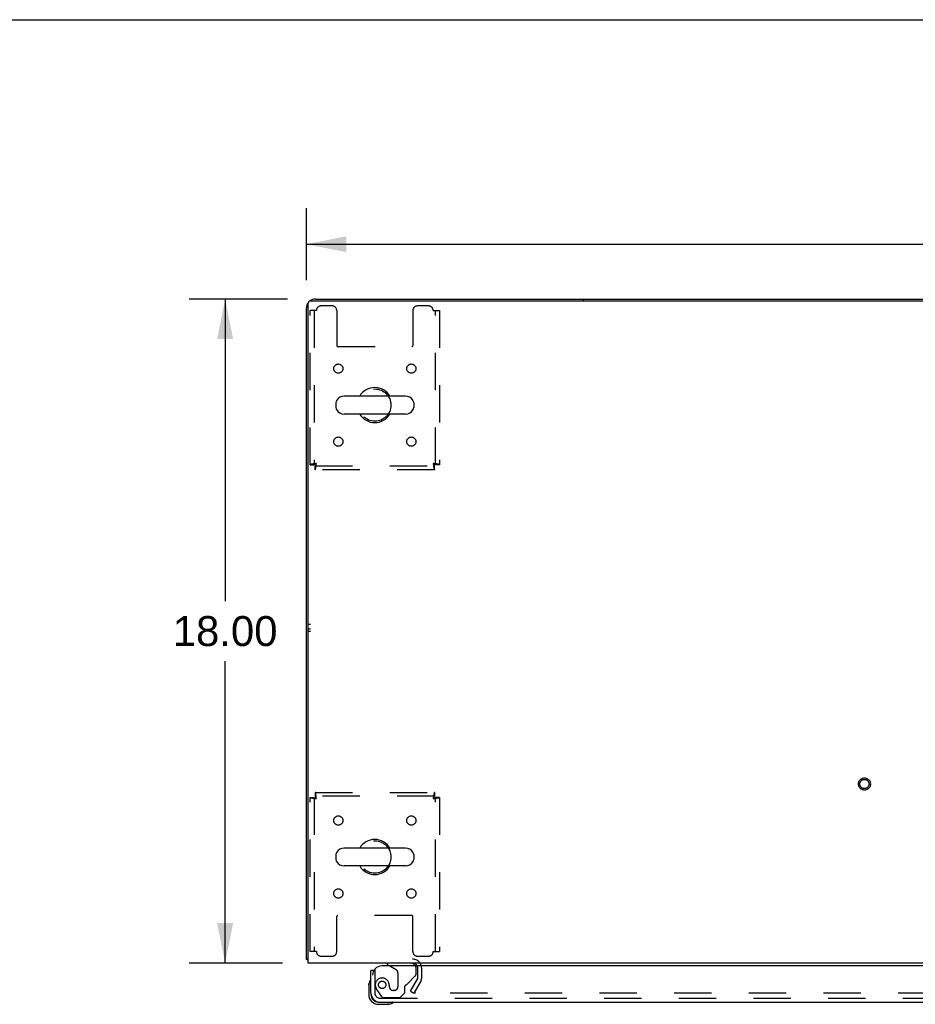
# Model space of a CAD drawing. Header units: inches. Extents: x 0 to 184, y 0 to 119.
# Tile 57 of 116: x 49 to 73, y 92 to 119. Entities that reach past the tile are written whole.
import ezdxf

# ---------------------------------------------------------------- set-up
doc = ezdxf.new("R2010")
doc.units = ezdxf.units.IN
doc.header["$LTSCALE"] = 10.121375
doc.header["$MEASUREMENT"] = 0
doc.linetypes.add('HIDDEN', pattern=[0.2, 0.1, -0.1])
doc.layers.get('0').update_dxf_attribs({"linetype": 'CONTINUOUS'})
for name, color, linetype in [('DEFAULT_2', 8, 'HIDDEN'), ('DIMENSIONS', 7, 'CONTINUOUS'), ('DOOR_ASSEMBLY', 7, 'CONTINUOUS'), ('WITNESSMARKS', 7, 'CONTINUOUS')]:
    doc.layers.add(name, color=color, linetype=linetype)
doc.styles.get("Standard").update_dxf_attribs({"font": 'arial.ttf'})
doc.dimstyles.new('DIMSTYLE_1', dxfattribs={"dimtxt": 0.811875, "dimasz": 1.0825, "dimexe": 0.09, "dimexo": 0.07, "dimgap": 0.0375, "dimtad": 0, "dimtih": 1, "dimtoh": 1, "dimzin": 4, "dimdsep": 46, "dimtxsty": 'Standard', "dimblk": '_FILLED', "dimblk1": '_FILLED', "dimblk2": '_FILLED', "dimcen": 0.09, "dimadec": 3, "dimazin": 1, "dimtfac": 1, "dimtdec": 3, "dimtofl": 0, "dimtmove": 0, "dimatfit": 3, "dimldrblk": '_FILLED', "dimfxl": 0, "dimtolj": 1, "dimtzin": 4, "dimarcsym": 0})

# ---------------------------------------------------------------- blocks, each defined once
blk = doc.blocks.new('_FILLED')
at = {"color": 0, "linetype": 'ByBlock'}
blk.add_solid([(0, 0), (-1, 0.2), (-1, -0.2)], dxfattribs=at)
blk = doc.blocks.new('*D1')
at = {"layer": 'DIMENSIONS', "color": 2, "linetype": 'Continuous'}
for p, q in [((56.316, 112.013), (56.316, 113.963)), ((96.566, 112.013), (96.566, 113.963)), ((56.316, 112.989), (74.617, 112.989)), ((96.566, 112.989), (78.266, 112.989))]:
    blk.add_line(p, q, dxfattribs=at)
at = {"layer": 'DIMENSIONS', "color": 2, "linetype": 'Continuous', "xscale": 1.0825, "yscale": 1.0825, "zscale": 1.0825, "rotation": 180}
blk.add_blockref('_FILLED', (56.316, 112.989), dxfattribs=at)
at = {"layer": 'DIMENSIONS', "color": 2, "linetype": 'Continuous', "xscale": 1.0825, "yscale": 1.0825, "zscale": 1.0825}
blk.add_blockref('_FILLED', (96.566, 112.989), dxfattribs=at)
at = {"layer": 'DIMENSIONS', "color": 2, "linetype": 'Continuous', "insert": (76.441, 113.395), "char_height": 0.8119, "width": 2.83704, "attachment_point": 2, "line_spacing_factor": 0.9}
blk.add_mtext('40.25', dxfattribs=at)
blk = doc.blocks.new('*D7')
at = {"layer": 'DIMENSIONS', "color": 2, "linetype": 'Continuous'}
for p, q in [((55.805, 111.502), (53.139, 111.502)), ((54.114, 111.502), (54.114, 103.314)), ((54.114, 93.502), (54.114, 101.69)), ((55.671, 93.502), (53.139, 93.502))]:
    blk.add_line(p, q, dxfattribs=at)
at = {"layer": 'DIMENSIONS', "color": 2, "linetype": 'Continuous', "xscale": 1.0825, "yscale": 1.0825, "zscale": 1.0825}
for p, rotation in [((54.114, 111.502), 90), ((54.114, 93.502), 270)]:
    blk.add_blockref('_FILLED', p, dxfattribs=dict(at, rotation=rotation))
at = {"layer": 'DIMENSIONS', "color": 2, "linetype": 'Continuous', "insert": (54.114, 102.908), "char_height": 0.8119, "width": 2.83704, "attachment_point": 2, "line_spacing_factor": 0.9}
blk.add_mtext('18.00', dxfattribs=at)

msp = doc.modelspace()

# ---------------------------------------------------------------- linework, layer by layer
at = {"color": 7, "linetype": 'Continuous'}
for p, q in [((0, 119.075), (184.025, 119.075)), ((63.816, 111.502), (63.816, 111.45)), ((63.816, 111.502), (89.066, 111.502)), ((57.116, 108.691), (57.116, 108.563)), ((59.002, 108.869), (57.339, 108.869)), ((59.224, 108.691), (59.224, 108.563)), ((59.002, 108.386), (57.339, 108.386)), ((57.116, 96.441), (57.116, 96.313)), ((59.002, 96.619), (57.339, 96.619)), ((59.224, 96.441), (59.224, 96.313)), ((59.002, 96.136), (57.339, 96.136)), ((56.368, 93.606), (56.316, 93.606))]:
    msp.add_line(p, q, dxfattribs=at)
at = {"color": 3, "linetype": 'Continuous'}
for p, q in [((56.368, 93.502), (56.368, 111.39)), ((56.428, 111.45), (96.454, 111.45)), ((56.563, 111.502), (63.816, 111.502)), ((56.316, 93.606), (56.316, 111.256)), ((96.514, 93.502), (56.368, 93.502))]:
    msp.add_line(p, q, dxfattribs=at)
for points in [[(56.344, 93.592), (56.34, 93.593), (56.337, 93.593), (56.334, 93.594), (56.331, 93.595), (56.329, 93.596), (56.326, 93.596), (56.324, 93.597), (56.322, 93.598), (56.321, 93.599), (56.319, 93.6), (56.318, 93.601), (56.317, 93.602), (56.317, 93.603), (56.316, 93.605), (56.316, 93.606)], [(56.368, 93.586), (56.366, 93.587), (56.362, 93.588), (56.359, 93.589), (56.355, 93.59), (56.351, 93.591), (56.344, 93.592)]]:
    msp.add_lwpolyline(points, dxfattribs=at)
for centre, radius, start, end in [((56.563, 111.256), 0.246, 140.5521, 180), ((56.428, 111.39), 0.06, 90, 180), ((56.563, 111.256), 0.246, 90, 129.447), ((59.195, 93.36), 0.142, 26.4775, 90)]:
    msp.add_arc(centre, radius, start, end, dxfattribs=at)
at = {"color": 7, "linetype": 'Continuous'}
for centre, radius, start, end in [((58.17, 108.627), 0.475, 30.5571, 149.4429), ((57.241, 108.691), 0.125, 146.8152, 180), ((57.339, 108.627), 0.241, 90, 146.8152), ((59.002, 108.627), 0.241, 33.1848, 90), ((59.099, 108.691), 0.125, 0, 33.1848), ((57.241, 108.563), 0.125, 180, 213.1848), ((57.339, 108.627), 0.241, 213.1848, 270), ((58.17, 108.627), 0.475, 210.5571, 329.4429), ((59.002, 108.627), 0.241, 270, 326.8152), ((59.099, 108.563), 0.125, 326.8152, 360), ((58.17, 96.377), 0.475, 30.5571, 149.4429), ((57.241, 96.441), 0.125, 146.8152, 180), ((57.339, 96.377), 0.241, 90, 146.8152), ((59.002, 96.377), 0.241, 33.1848, 90), ((59.099, 96.441), 0.125, 0, 33.1848), ((57.241, 96.313), 0.125, 180, 213.1848), ((57.339, 96.377), 0.241, 213.1848, 270), ((58.17, 96.377), 0.475, 210.5571, 329.4429), ((59.002, 96.377), 0.241, 270, 326.8152), ((59.099, 96.313), 0.125, 326.8152, 360)]:
    msp.add_arc(centre, radius, start, end, dxfattribs=at)
at = {"layer": 'DEFAULT_2', "color": 8, "linetype": 'HIDDEN'}
for p, q in [((57.014, 111.315), (56.712, 111.315)), ((59.628, 111.315), (59.327, 111.315)), ((56.42, 107.011), (56.42, 111.19)), ((56.587, 111.19), (56.42, 111.19)), ((56.524, 111.19), (56.524, 107.011)), ((57.139, 111.19), (57.139, 110.245)), ((59.202, 111.19), (59.202, 110.245)), ((59.753, 111.19), (59.92, 111.19)), ((59.816, 107.011), (59.816, 111.19)), ((59.92, 111.19), (59.92, 107.011)), ((57.169, 110.215), (59.172, 110.215)), ((56.42, 107.011), (56.524, 107.011)), ((56.554, 106.877), (56.554, 106.981)), ((56.554, 106.981), (59.786, 106.981)), ((59.786, 106.877), (56.554, 106.877)), ((59.786, 106.877), (59.786, 106.981)), ((59.92, 107.011), (59.816, 107.011)), ((56.42, 93.815), (56.42, 97.993)), ((56.42, 97.993), (56.524, 97.993)), ((56.524, 97.993), (56.524, 93.815)), ((56.554, 98.127), (56.554, 98.023)), ((56.554, 98.127), (59.786, 98.127)), ((59.786, 98.023), (56.554, 98.023)), ((59.786, 98.127), (59.786, 98.023)), ((59.816, 93.815), (59.816, 97.993)), ((59.92, 97.993), (59.816, 97.993)), ((59.92, 97.993), (59.92, 93.815)), ((57.139, 93.815), (57.139, 94.76)), ((59.172, 94.79), (57.169, 94.79)), ((59.202, 93.815), (59.202, 94.76)), ((56.587, 93.815), (56.42, 93.815)), ((56.712, 93.69), (57.014, 93.69)), ((59.327, 93.69), (59.628, 93.69)), ((59.753, 93.815), (59.92, 93.815)), ((59.337, 93.098), (59.337, 93.36)), ((59.441, 93.098), (59.441, 93.36)), ((59.137, 92.742), (59.333, 93.081)), ((59.423, 93.029), (59.227, 92.69)), ((59.137, 92.742), (59.227, 92.69)), ((93.61, 92.69), (59.273, 92.69))]:
    msp.add_line(p, q, dxfattribs=at)
for points in [[(56.587, 107.044), (56.569, 107.042), (56.55, 107.039), (56.532, 107.037), (56.515, 107.035), (56.498, 107.032), (56.483, 107.03), (56.469, 107.028), (56.457, 107.025), (56.446, 107.023), (56.437, 107.021), (56.43, 107.018), (56.424, 107.016), (56.421, 107.014), (56.42, 107.011)], [(56.587, 107.044), (56.58, 107.042), (56.573, 107.039), (56.566, 107.037), (56.56, 107.035), (56.554, 107.032), (56.548, 107.03), (56.543, 107.028), (56.538, 107.025), (56.534, 107.023), (56.531, 107.021), (56.528, 107.018), (56.526, 107.016), (56.525, 107.014), (56.524, 107.011)], [(56.554, 106.877), (56.557, 106.878), (56.559, 106.881), (56.561, 106.887), (56.564, 106.894), (56.566, 106.903), (56.568, 106.914), (56.571, 106.926), (56.573, 106.94), (56.576, 106.955), (56.578, 106.972), (56.58, 106.989), (56.583, 107.007), (56.585, 107.025), (56.587, 107.044)], [(56.554, 106.981), (56.557, 106.982), (56.559, 106.983), (56.561, 106.985), (56.564, 106.987), (56.566, 106.991), (56.568, 106.995), (56.571, 107), (56.573, 107.005), (56.576, 107.011), (56.578, 107.017), (56.58, 107.023), (56.583, 107.03), (56.585, 107.037), (56.587, 107.044)], [(59.816, 107.011), (59.816, 107.014), (59.815, 107.016), (59.813, 107.018), (59.81, 107.021), (59.807, 107.023), (59.803, 107.025), (59.798, 107.028), (59.793, 107.03), (59.787, 107.032), (59.781, 107.035), (59.774, 107.037), (59.767, 107.039), (59.76, 107.042), (59.753, 107.044)], [(59.753, 107.044), (59.756, 107.025), (59.758, 107.007), (59.76, 106.989), (59.763, 106.972), (59.765, 106.955), (59.767, 106.94), (59.77, 106.926), (59.772, 106.914), (59.775, 106.903), (59.777, 106.894), (59.779, 106.887), (59.782, 106.881), (59.784, 106.878), (59.786, 106.877)], [(59.92, 107.011), (59.919, 107.014), (59.916, 107.016), (59.911, 107.018), (59.904, 107.021), (59.895, 107.023), (59.884, 107.025), (59.871, 107.028), (59.857, 107.03), (59.842, 107.032), (59.826, 107.035), (59.808, 107.037), (59.79, 107.039), (59.772, 107.042), (59.753, 107.044)], [(59.753, 107.044), (59.756, 107.037), (59.758, 107.03), (59.76, 107.023), (59.763, 107.017), (59.765, 107.011), (59.767, 107.005), (59.77, 107), (59.772, 106.995), (59.775, 106.991), (59.777, 106.987), (59.779, 106.985), (59.782, 106.983), (59.784, 106.982), (59.786, 106.981)], [(56.42, 97.993), (56.421, 97.991), (56.424, 97.988), (56.43, 97.986), (56.437, 97.984), (56.446, 97.981), (56.457, 97.979), (56.469, 97.977), (56.483, 97.974), (56.498, 97.972), (56.515, 97.97), (56.532, 97.967), (56.55, 97.965), (56.569, 97.963), (56.587, 97.96)], [(56.524, 97.993), (56.525, 97.991), (56.526, 97.988), (56.528, 97.986), (56.531, 97.984), (56.534, 97.981), (56.538, 97.979), (56.543, 97.977), (56.548, 97.974), (56.554, 97.972), (56.56, 97.97), (56.566, 97.967), (56.573, 97.965), (56.58, 97.963), (56.587, 97.96)], [(56.587, 97.96), (56.585, 97.979), (56.583, 97.997), (56.58, 98.015), (56.578, 98.033), (56.576, 98.049), (56.573, 98.064), (56.571, 98.078), (56.568, 98.091), (56.566, 98.102), (56.564, 98.111), (56.561, 98.118), (56.559, 98.123), (56.557, 98.126), (56.554, 98.127)], [(56.587, 97.96), (56.585, 97.967), (56.583, 97.974), (56.58, 97.981), (56.578, 97.987), (56.576, 97.994), (56.573, 97.999), (56.571, 98.005), (56.568, 98.009), (56.566, 98.013), (56.564, 98.017), (56.561, 98.02), (56.559, 98.022), (56.557, 98.023), (56.554, 98.023)], [(59.786, 98.127), (59.784, 98.126), (59.782, 98.123), (59.779, 98.118), (59.777, 98.111), (59.775, 98.102), (59.772, 98.091), (59.77, 98.078), (59.767, 98.064), (59.765, 98.049), (59.763, 98.033), (59.76, 98.015), (59.758, 97.997), (59.756, 97.979), (59.753, 97.96)], [(59.786, 98.023), (59.784, 98.023), (59.782, 98.022), (59.779, 98.02), (59.777, 98.017), (59.775, 98.013), (59.772, 98.009), (59.77, 98.005), (59.767, 97.999), (59.765, 97.994), (59.763, 97.987), (59.76, 97.981), (59.758, 97.974), (59.756, 97.967), (59.753, 97.96)], [(59.753, 97.96), (59.76, 97.963), (59.767, 97.965), (59.774, 97.967), (59.781, 97.97), (59.787, 97.972), (59.793, 97.974), (59.798, 97.977), (59.803, 97.979), (59.807, 97.981), (59.81, 97.984), (59.813, 97.986), (59.815, 97.988), (59.816, 97.991), (59.816, 97.993)], [(59.753, 97.96), (59.772, 97.963), (59.79, 97.965), (59.808, 97.967), (59.826, 97.97), (59.842, 97.972), (59.857, 97.974), (59.871, 97.977), (59.884, 97.979), (59.895, 97.981), (59.904, 97.984), (59.911, 97.986), (59.916, 97.988), (59.919, 97.991), (59.92, 97.993)], [(59.255, 92.715), (59.254, 92.713), (59.254, 92.711), (59.253, 92.71), (59.253, 92.708), (59.253, 92.707)], [(59.253, 92.707), (59.253, 92.706), (59.253, 92.704), (59.253, 92.703), (59.254, 92.701), (59.255, 92.699), (59.256, 92.698), (59.257, 92.696), (59.258, 92.695), (59.26, 92.694), (59.261, 92.693), (59.263, 92.692)], [(59.273, 92.69), (59.271, 92.69), (59.269, 92.69), (59.267, 92.69), (59.265, 92.691), (59.263, 92.692)]]:
    msp.add_lwpolyline(points, dxfattribs=at)
for centre, radius in [((57.181, 109.617), 0.125), ((59.16, 109.617), 0.125), ((58.17, 108.627), 0.438), ((57.181, 107.638), 0.125), ((59.16, 107.638), 0.125), ((71.441, 98.356), 0.164), ((71.441, 98.356), 0.124), ((57.181, 97.367), 0.125), ((59.16, 97.367), 0.125), ((58.17, 96.377), 0.438), ((57.181, 95.388), 0.125), ((59.16, 95.388), 0.125)]:
    msp.add_circle(centre, radius, dxfattribs=at)
for centre, radius, start, end in [((56.712, 111.19), 0.125, 90, 180), ((57.014, 111.19), 0.125, 0, 90), ((59.327, 111.19), 0.125, 90, 180), ((59.628, 111.19), 0.125, 0, 90), ((57.169, 110.245), 0.03, 180, 270), ((59.172, 110.245), 0.03, 270, 360), ((57.169, 94.76), 0.03, 90, 180), ((59.172, 94.76), 0.03, 0, 90), ((56.712, 93.815), 0.125, 180, 270), ((57.014, 93.815), 0.125, 270, 360), ((59.327, 93.815), 0.125, 180, 270), ((59.628, 93.815), 0.125, 270, 360), ((59.195, 93.36), 0.246, 0, 90), ((59.195, 93.36), 0.142, 0, 26.4775), ((59.304, 93.098), 0.033, 330, 360), ((59.304, 93.098), 0.137, 330, 360)]:
    msp.add_arc(centre, radius, start, end, dxfattribs=at)
at = {"layer": 'DOOR_ASSEMBLY', "color": 3, "linetype": 'Continuous'}
for p, q in [((94.192, 93.423), (58.358, 93.423)), ((58.066, 92.691), (58.066, 93.298)), ((58.313, 92.444), (94.007, 92.444))]:
    msp.add_line(p, q, dxfattribs=at)
at = {"layer": 'DOOR_ASSEMBLY', "color": 7, "linetype": 'Continuous'}
for p, q in [((58.508, 93.502), (58.508, 93.463)), ((58.508, 93.463), (58.577, 93.423)), ((58.142, 93.298), (58.066, 93.298)), ((58.006, 92.904), (58.009, 92.941)), ((58.006, 92.904), (58.006, 92.647)), ((58.066, 92.691), (58.066, 92.647)), ((58.269, 92.444), (58.313, 92.444)), ((58.269, 92.384), (58.526, 92.384)), ((58.564, 92.387), (58.526, 92.384))]:
    msp.add_line(p, q, dxfattribs=at)
at = {"layer": 'DOOR_ASSEMBLY', "color": 8, "linetype": 'HIDDEN'}
for p, q in [((59.138, 93.502), (58.508, 93.502)), ((58.577, 93.423), (58.746, 93.325)), ((58.17, 93.298), (58.17, 92.691)), ((58.796, 93.239), (58.796, 92.859)), ((59.047, 92.933), (59.266, 93.152)), ((59.295, 93.223), (59.295, 93.345)), ((58.245, 92.747), (58.346, 92.603)), ((58.567, 92.859), (58.567, 92.848)), ((58.698, 92.761), (58.665, 92.761)), ((58.862, 92.569), (58.988, 92.695)), ((58.988, 92.695), (58.988, 92.874)), ((58.313, 92.548), (94.007, 92.548)), ((58.411, 92.569), (58.862, 92.569))]:
    msp.add_line(p, q, dxfattribs=at)
msp.add_circle((58.37, 92.911), 0.101, dxfattribs=at)
at = {"layer": 'DOOR_ASSEMBLY', "color": 3, "linetype": 'Continuous'}
for centre, radius, start, end in [((58.358, 93.173), 0.25, 90, 180), ((58.313, 92.691), 0.246, 180, 270)]:
    msp.add_arc(centre, radius, start, end, dxfattribs=at)
at = {"layer": 'DOOR_ASSEMBLY', "color": 7, "linetype": 'Continuous'}
for centre, radius, start, end in [((59.138, 93.345), 0.157, 29.8303, 90), ((58.256, 92.904), 0.25, 149.1101, 180), ((58.055, 93.024), 0.015, 96.3796, 149.1101), ((58.051, 93.024), 0.015, 0, 83.6204), ((58.269, 92.647), 0.263, 180, 270), ((58.269, 92.647), 0.203, 180, 270), ((58.526, 92.634), 0.25, 270, 300.8899), ((58.646, 92.429), 0.015, 6.3796, 90), ((58.646, 92.432), 0.015, 300.8899, 353.6204)]:
    msp.add_arc(centre, radius, start, end, dxfattribs=at)
at = {"layer": 'DOOR_ASSEMBLY', "color": 8, "linetype": 'HIDDEN'}
for centre, radius, start, end in [((59.138, 93.345), 0.157, 0, 29.8303), ((58.696, 93.239), 0.1, 0, 59.908), ((59.195, 93.223), 0.1, 315, 360), ((58.37, 92.911), 0.187, 17.8482, 196.8439), ((58.174, 92.848), 0.393, 1.6599, 17.9298), ((59.027, 92.874), 0.039, 111.6096, 180), ((58.976, 93.003), 0.1, 291.6096, 315), ((58.313, 92.691), 0.142, 180, 270), ((58.56, 92.969), 0.386, 196.8439, 215.1), ((58.665, 92.859), 0.098, 180, 270), ((58.698, 92.859), 0.098, 270, 360), ((58.411, 92.648), 0.079, 215.1, 270)]:
    msp.add_arc(centre, radius, start, end, dxfattribs=at)
at = {"layer": 'WITNESSMARKS', "color": 40, "linetype": 'Continuous'}
for p, q in [((56.368, 102.69), (56.431, 102.69)), ((56.368, 102.565), (56.431, 102.565)), ((56.368, 102.502), (56.431, 102.502))]:
    msp.add_line(p, q, dxfattribs=at)

# ---------------------------------------------------------------- dimensions: what is measured, and where the dimension line sits
at = {"layer": 'DIMENSIONS', "color": 2, "linetype": 'Continuous'}
for base, p1, p2, angle, picture, middle in [((56.316, 112.989), (96.566, 111.943), (56.316, 111.943), 180, '*D1', (76.423, 112.984)), ((54.114, 93.502), (55.875, 111.502), (55.741, 93.502), 270, '*D7', (54.148, 102.498))]:
    dim = msp.add_linear_dim(base=base, p1=p1, p2=p2, angle=angle, dimstyle='DIMSTYLE_1', dxfattribs=at)
    dim.commit()
    dim.dimension.update_dxf_attribs({"geometry": picture, "text_midpoint": middle, "dimtype": 160})

doc.saveas('drawing.dxf')
